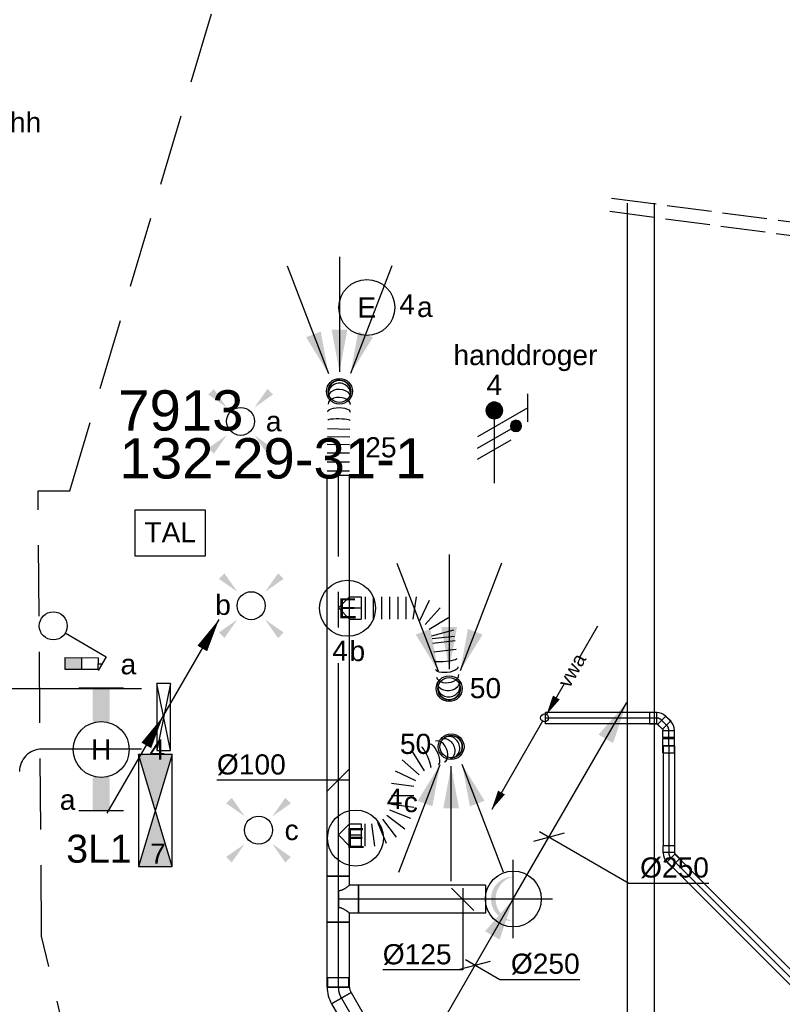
# Model space of a CAD drawing. Extents: x -329828 to 339781, y -55429 to 69176.
# Tile 102 of 140: x 11423 to 14830, y 21512 to 25910. Entities that reach past the tile are written whole.
import ezdxf
from ezdxf.enums import TextEntityAlignment as Align

# ---------------------------------------------------------------- set-up
doc = ezdxf.new("R2010")
doc.units = 0
doc.header["$LTSCALE"] = 50
for name, pattern in [('CENTER2', [28.575, 19.05, -3.175, 3.175, -3.175]), ('E_GOOT3', [5, 4, -1]), ('HIDDEN', [9.525, 6.35, -3.175])]:
    doc.linetypes.add(name, pattern=pattern)
doc.layers.get('0').update_dxf_attribs({"linetype": 'CONTINUOUS'})
for name, color, linetype in [('brandmeldserienummers', 1, 'CONTINUOUS'), ('EL6131--', 2, 'CONTINUOUS'), ('EL6131--_WG', 2, 'CONTINUOUS'), ('EL6212--', 3, 'CONTINUOUS'), ('EL6222--', 3, 'CONTINUOUS'), ('EL6311--', 3, 'CONTINUOUS'), ('EL6350--', 3, 'CONTINUOUS'), ('EL6511--', 3, 'CONTINUOUS'), ('EM6131--', 1, 'CONTINUOUS'), ('WL5232--', 4, 'CONTINUOUS'), ('WL524---_D', 153, 'CONTINUOUS'), ('WL524---_HARTLIJN', 8, 'CONTINUOUS'), ('WL570---_RETOUR', 112, 'CONTINUOUS'), ('WL570---_RETOUR_HL', 8, 'CONTINUOUS'), ('WL570---_RETOUR_RST', 2, 'CONTINUOUS'), ('WM570---_RETOUR', 1, 'CONTINUOUS'), ('WM570---_RETOUR_PR', 1, 'CONTINUOUS'), ('WM570---_RETOUR_RST_PR', 1, 'CONTINUOUS')]:
    doc.layers.add(name, color=color, linetype=linetype)
doc.styles.add('BURO-018', font='ARIAL.TTF', dxfattribs={"height": 90})
doc.styles.add('BURO-025', font='ARIAL.TTF', dxfattribs={"height": 125})

# ---------------------------------------------------------------- blocks, each defined once
blk = doc.blocks.new('E00411')
at = {"color": 0, "linetype": 'Continuous'}
blk.add_circle((0, 0), 1.25, dxfattribs=at)
for points in [[(-2.892, 2.396), (-2.396, 2.892), (-1.237, 1.237)], [(2.396, 2.892), (2.892, 2.396), (1.237, 1.237)], [(-2.396, -2.892), (-2.892, -2.396), (-1.237, -1.237)], [(2.892, -2.396), (2.396, -2.892), (1.237, -1.237)]]:
    blk.add_solid(points, dxfattribs=at)
at = {"color": 0, "linetype": 'Continuous', "style": 'BURO-018'}
for tag, p in [('E_SLET1', (0, 4.642)), ('E_GROEP', (0, 0)), ('E_GKAST', (0, 0))]:
    blk.add_attdef(tag, text='', height=1.8, dxfattribs=at).set_placement(p, align=Align.MIDDLE)
at = {"color": 0, "linetype": 'Continuous', "style": 'BURO-018', "flags": 1}
for tag in ['E_MATCODE', 'E_SGROEP']:
    blk.add_attdef(tag, text='', height=1.8, dxfattribs=at).set_placement((0, 0), align=Align.MIDDLE)
blk = doc.blocks.new('1115B3A')
at = {"color": 0, "linetype": 'Continuous'}
blk.add_circle((0, 0), 2.5, dxfattribs=at)
at = {"color": 0, "linetype": 'Continuous', "style": 'BURO-018'}
for tag, p in [('E_GKAST', (0, 8)), ('E_GROEP', (0, 5)), ('E_SGROEP', (4.5, 5)), ('E_ARMCODE', (0, 0)), ('E_SLET', (4.5, -1))]:
    blk.add_attdef(tag, text='', height=1.8, dxfattribs=at).set_placement(p, align=Align.MIDDLE)
blk = doc.blocks.new('1115B6549')
at = {"color": 0}
for p, q in [((-5.49, 2), (-5.49, -2)), ((5.49, 2), (5.49, -2))]:
    blk.add_line(p, q, dxfattribs=at)
at = {"color": 0, "linetype": 'Continuous'}
blk.add_circle((0, 0), 2.5, dxfattribs=at)
at = {"color": 0}
for points in [[(-2.5, 0.75), (-5.49, 0.75), (-2.5, -0.75), (-5.49, -0.75)], [(2.5, 0.75), (5.49, 0.75), (2.5, -0.75), (5.49, -0.75)]]:
    blk.add_solid(points, dxfattribs=at)
at = {"color": 0, "linetype": 'Continuous', "style": 'BURO-018'}
for tag, p in [('E_GKAST', (0, 8)), ('E_GROEP', (0, 5)), ('E_SGROEP', (4.5, 5)), ('E_ARMCODE', (0, 0)), ('E_SLET', (4.5, -3))]:
    blk.add_attdef(tag, text='', height=1.8, dxfattribs=at).set_placement(p, align=Align.MIDDLE)
blk = doc.blocks.new('*U21')
at = {"color": 0, "ltscale": 10}
for p, q in [((135, -135, -2730), (135, 235, -2730)), ((-235, -135, -2730), (135, -135, -2730))]:
    blk.add_line(p, q, dxfattribs=at)
blk.add_arc((-235, 235, -2730), 100, 270, 0, dxfattribs=at)
at = {"layer": 'EM6131--', "color": 1, "linetype": 'Continuous', "style": 'BURO-018'}
blk.add_attdef('POSNR', text='', height=90, dxfattribs=at).set_placement((0, 0), align=Align.MIDDLE)
blk = doc.blocks.new('*U22')
at = {"color": 0, "ltscale": 10}
for p, q in [((0, 135, -2730), (446, 135, -2730)), ((0, -135, -2730), (446, -135, -2730))]:
    blk.add_line(p, q, dxfattribs=at)
at = {"layer": 'EM6131--', "color": 1, "linetype": 'Continuous', "style": 'BURO-018'}
blk.add_attdef('POSNR', text='', height=90, dxfattribs=at).set_placement((0, 0), align=Align.MIDDLE)
blk = doc.blocks.new('1116A4B')
at = {"color": 0, "linetype": 'Continuous'}
for p, q in [((-5, 4), (-5, 1)), ((5, 4), (-5, 4)), ((-5, 4), (5, 1)), ((5, 4), (-5, 1)), ((5, 1), (5, 4)), ((-5, 1), (5, 1))]:
    blk.add_line(p, q, dxfattribs=at)
for points in [[(-5, 4), (0, 2.5), (-5, 1)], [(5, 4), (0, 2.5), (5, 1)]]:
    blk.add_solid(points, dxfattribs=at)
at = {"color": 0, "linetype": 'Continuous', "style": 'BURO-018'}
for tag, p in [('E_GKAST', (0, 15)), ('E_GROEP', (0, 9)), ('E_SGROEP', (4.5, 9)), ('E_KAST', (0, 6))]:
    blk.add_attdef(tag, text='', height=1.8, dxfattribs=at).set_placement(p, align=Align.MIDDLE)
at = {"color": 0, "linetype": 'Continuous', "style": 'BURO-018', "flags": 1}
blk.add_attdef('E_MATCODE', text='', height=1.8, dxfattribs=at).set_placement((0, 0), align=Align.MIDDLE)
blk = doc.blocks.new('E00112')
at = {"color": 0, "linetype": 'Continuous'}
for p, q in [((0, 1), (-1, 1)), ((-1, 1), (-1, 0)), ((-1, 0), (0, 1)), ((-1, 1), (0, 0)), ((0, 0), (0, 1)), ((-1, 0), (0, 0))]:
    blk.add_line(p, q, dxfattribs=at)
blk = doc.blocks.new('E00107')
at = {"color": 0, "linetype": 'Continuous'}
blk.add_line((-5, -8.66), (5, 8.66), dxfattribs=at)
for points in [[(5, 8.66, 0, 1, 0), (3.5, 6.062, 1, 1, 0)], [(0, 0, 0, 1, 0), (-1.5, -2.598, 1, 1, 0)]]:
    blk.add_lwpolyline(points, format="xyseb", dxfattribs=at)
blk = doc.blocks.new('LDV6')
at = {"color": 0, "linetype": 'Continuous'}
for p, q in [((6.75, 11.69), (4.5, 7.79)), ((2.5, 4.33), (0.25, 0.43)), ((-0.25, -0.43), (-6.75, -11.69))]:
    blk.add_line(p, q, dxfattribs=at)
for points in [[(0.25, 0.43, 0, 1, 0), (1.5, 2.6, 1, 1, 0)], [(-6.75, -11.69, 0, 1, 0), (-5.5, -9.53, 1, 1, 0)]]:
    blk.add_lwpolyline(points, format="xyseb", dxfattribs=at)
blk.add_circle((0, 0), 0.5, dxfattribs=at)
at = {"color": 0, "linetype": 'Continuous', "style": 'BURO-018'}
blk.add_attdef('LD_TEXT1', text='', height=1.8, rotation=60, dxfattribs=at).set_placement((3.5, 6.06), align=Align.MIDDLE)
blk = doc.blocks.new('*U578')
at = {"ltscale": 10}
for points in [[(507, 878.1), (445.6, 696.8), (380.7, 734.3)], [(0, 0), (-61.4, -181.3), (-126.3, -143.8)]]:
    blk.add_hatch(color=2, dxfattribs=at).paths.add_polyline_path(points)
h = blk.add_hatch(color=2, dxfattribs=at)
edge = h.paths.add_edge_path()
edge.add_ellipse((0, 0), major_axis=(0, -100), ratio=1, start_angle=180, end_angle=360, ccw=False)
edge.add_line((0, 100), (-0.4, 99.9))
edge.add_ellipse((23.7, 0), major_axis=(-23.7, 100), ratio=1, start_angle=0.2292, end_angle=153.0685)
edge.add_line((-0.4, -99.9), (0, -100))
at = {"color": 2, "ltscale": 10}
for q in [(507, 878.1), (-507, -878.1)]:
    blk.add_line((0, 0), q, dxfattribs=at)
at = {"color": 0, "ltscale": 10}
blk.add_circle((0, 0), 125, dxfattribs=at)
at = {"layer": 'WL570---_RETOUR_HL', "linetype": 'CENTER2'}
for p, q in [((0, -175), (0, 175)), ((-175, 0), (175, 0))]:
    blk.add_line(p, q, dxfattribs=at)
blk.add_circle((0, 0), 0.075, dxfattribs=at)
at = {"layer": 'WM570---_RETOUR_PR', "color": 1, "style": 'BURO-018'}
blk.add_attdef('POSNR', text='', height=90, dxfattribs=at).set_placement((0, 0), align=Align.MIDDLE)
blk = doc.blocks.new('*U579')
at = {"ltscale": 10}
for points in [[(-49.2, 79.1), (-149.3, 241.6), (-83.8, 266.8)], [(0, 87.5), (-35.1, 275.1), (35.1, 275.1)], [(49.2, 79.1), (83.8, 266.8), (149.3, 241.6)]]:
    blk.add_hatch(color=0, dxfattribs=at).paths.add_polyline_path(points)
at = {"color": 0, "ltscale": 10}
for p, q in [((0, 600, -2400), (0, 87.5, -2400)), ((-234.2, 560.2, -2400), (-49.2, 79.1, -2400)), ((234.2, 560.2, -2400), (49.2, 79.1, -2400))]:
    blk.add_line(p, q, dxfattribs=at)
for radius in [57.5, 50]:
    blk.add_circle((0, 0, -2400), radius, dxfattribs=at)
at = {"layer": 'WL570---_RETOUR_RST', "color": 1, "style": 'BURO-018'}
for tag in ['MC', 'Q']:
    blk.add_attdef(tag, text='', height=90, dxfattribs=at).set_placement((0, 0), align=Align.MIDDLE)
at = {"layer": 'WM570---_RETOUR_RST_PR', "color": 1, "style": 'BURO-018'}
blk.add_attdef('POSNR', text='', height=90, dxfattribs=at).set_placement((0, 0), align=Align.MIDDLE)
blk = doc.blocks.new('*U580')
at = {"color": 0, "ltscale": 10}
for p, q in [((0, 50, -2700), (0, -50, -2700)), ((20, 50, -2700), (20, -50, -2700)), ((60, 50, -2700), (60, -50, -2700)), ((100, 50, -2700), (100, -50, -2700)), ((138.4, 49.6, -2700), (136.4, -50.3, -2700)), ((173.3, 48.9, -2700), (171.3, -51, -2700)), ((208.1, 48.2, -2700), (206.1, -51.7, -2700))]:
    blk.add_line(p, q, dxfattribs=at)
blk.add_arc((374.5, -5.1, -2700), 50, 268.8523, 88.8523, dxfattribs=at)
for centre, ratio in [((244.3, -2.5, -2700), 0.131652), ((316.6, -3.9, -2700), 0.614014), ((364.3, -4.9, -2700), 0.931852)]:
    blk.add_ellipse(centre, major_axis=(-1, -50), ratio=ratio, start_param=0, end_param=3.141593, dxfattribs=at)
at = {"color": 0, "ltscale": 10, "extrusion": (0, 0, -1)}
for centre, ratio in [((282.4, -3.3, -2700), 0.385986), ((344.6, -4.5, -2700), 0.800199)]:
    blk.add_ellipse(centre, major_axis=(1, 50), ratio=ratio, start_param=0, end_param=3.141593, dxfattribs=at)
at = {"layer": 'WM570---_RETOUR_PR', "color": 1, "style": 'BURO-018'}
blk.add_attdef('POSNR', text='', height=90, dxfattribs=at).set_placement((0, 0), align=Align.MIDDLE)
blk = doc.blocks.new('*U581')
at = {"color": 0, "ltscale": 10}
for p, q in [((-50, 0, -2700), (0, 50, -2700)), ((0, 50, -2700), (51.3, 50, -2700)), ((51.3, 50, -2700), (51.3, -50, -2700)), ((-50, 0, -2700), (0, -50, -2700)), ((0, -50, -2700), (51.3, -50, -2700))]:
    blk.add_line(p, q, dxfattribs=at)
at = {"layer": 'WL570---_RETOUR_HL', "linetype": 'CENTER2'}
blk.add_line((0, 0, -2700), (51.3, 0, -2700), dxfattribs=at)
at = {"layer": 'WM570---_RETOUR_PR', "color": 1, "style": 'BURO-018'}
blk.add_attdef('POSNR', text='', height=90, dxfattribs=at).set_placement((0, 0), align=Align.MIDDLE)
blk = doc.blocks.new('*U582')
at = {"color": 0, "ltscale": 10}
for p, q in [((228.5, 372.6, -2700), (282, 286.8, -2700)), ((259.7, 268, -2700), (184, 334.9, -2700)), ((152.1, 286.1, -2700), (243.8, 243.6, -2700)), ((235.4, 215.7, -2700), (135.4, 230.2, -2700)), ((135.4, 175.5, -2700), (235.4, 175.5, -2700)), ((135.4, 136.8, -2700), (235.4, 123.7, -2700)), ((115.4, 88.6, -2700), (195.5, 27.2, -2700)), ((221.8, 72.8, -2700), (128.6, 111.4, -2700)), ((0, 50, -2700), (0, -50, -2700)), ((17.7, 50, -2700), (17.7, -50, -2700)), ((61.8, -50, -2700), (48.6, 50, -2700)), ((74, 56.8, -2700), (112.6, -36.4, -2700)), ((158.2, -10, -2700), (96.8, 70, -2700))]:
    blk.add_line(p, q, dxfattribs=at)
blk.add_arc((402.5, 394.2, -2700), 50, 293.6518, 113.6518, dxfattribs=at)
for centre, ratio in [((393.8, 390.4, -2700), 0.931852), ((353.4, 372.7, -2700), 0.614014), ((292, 345.8, -2700), 0.131652)]:
    blk.add_ellipse(centre, major_axis=(20.1, -45.8), ratio=ratio, start_param=0, end_param=3.141593, dxfattribs=at)
at = {"color": 0, "ltscale": 10, "extrusion": (0, 0, -1)}
for centre, ratio in [((324.4, 360, -2700), 0.385986), ((377.1, 383.1, -2700), 0.800199)]:
    blk.add_ellipse(centre, major_axis=(-20.1, 45.8), ratio=ratio, start_param=0, end_param=3.141593, dxfattribs=at)
at = {"layer": 'WM570---_RETOUR_PR', "color": 1, "style": 'BURO-018'}
blk.add_attdef('POSNR', text='', height=90, dxfattribs=at).set_placement((0, 0), align=Align.MIDDLE)
blk = doc.blocks.new('*U583')
at = {"color": 0, "ltscale": 10}
for p, q in [((-50, 0, -2700), (0, 50, -2700)), ((0, 50, -2700), (51.3, 50, -2700)), ((51.3, 50, -2700), (51.3, -50, -2700)), ((-50, 0, -2700), (0, -50, -2700)), ((0, -50, -2700), (51.3, -50, -2700))]:
    blk.add_line(p, q, dxfattribs=at)
at = {"layer": 'WL570---_RETOUR_HL', "linetype": 'CENTER2'}
blk.add_line((0, 0, -2700), (51.3, 0, -2700), dxfattribs=at)
at = {"layer": 'WM570---_RETOUR_PR', "color": 1, "style": 'BURO-018'}
blk.add_attdef('POSNR', text='', height=90, dxfattribs=at).set_placement((0, 0), align=Align.MIDDLE)
blk = doc.blocks.new('*U584')
at = {"color": 0, "ltscale": 10}
for p, q in [((0, 50, -2700), (0, -50, -2700)), ((18.2, 50, -2700), (18.2, -50, -2700)), ((54.7, 50, -2700), (54.7, -50, -2700)), ((91.2, 50, -2700), (91.2, -50, -2700)), ((127.7, 50, -2700), (127.7, -50, -2700)), ((164.2, 50, -2700), (164.2, -50, -2700)), ((200.6, 50, -2700), (200.6, -50, -2700)), ((233.6, -50, -2700), (248.3, 50, -2700)), ((304.5, 33.1, -2700), (261.7, -58.4, -2700)), ((286.2, -74.6, -2700), (353.6, 0.7, -2700)), ((391.2, -44.3, -2700), (305, -97.2, -2700)), ((316.6, -124.2, -2700), (414.3, -98.4, -2700)), ((417.6, -127.6, -2700), (318.2, -138.8, -2700)), ((419.8, -147.2, -2700), (320.5, -158.5, -2700)), ((424.3, -186.6, -2700), (324.9, -197.8, -2700))]:
    blk.add_line(p, q, dxfattribs=at)
blk.add_arc((393.7, -360.9, -2700), 50, 186.4436, 6.4436, dxfattribs=at)
for centre, ratio in [((379, -231.5, -2700), 0.131652), ((387.2, -303.4, -2700), 0.614014), ((392.5, -350.8, -2700), 0.931852)]:
    blk.add_ellipse(centre, major_axis=(-49.7, -5.6), ratio=ratio, start_param=0, end_param=3.141593, dxfattribs=at)
at = {"color": 0, "ltscale": 10, "extrusion": (0, 0, -1)}
for centre, ratio in [((383.3, -269.4, -2700), 0.385986), ((390.3, -331.1, -2700), 0.800199)]:
    blk.add_ellipse(centre, major_axis=(49.7, 5.6), ratio=ratio, start_param=0, end_param=3.141593, dxfattribs=at)
at = {"layer": 'WM570---_RETOUR_PR', "color": 1, "style": 'BURO-018'}
blk.add_attdef('POSNR', text='', height=90, dxfattribs=at).set_placement((0, 0), align=Align.MIDDLE)
blk = doc.blocks.new('*U585')
at = {"color": 0, "ltscale": 10}
for p, q in [((0, 62.5, -2700), (566.7, 62.5, -2700)), ((0, -62.5, -2700), (0, 62.5, -2700)), ((566.7, 62.5, -2700), (566.7, -62.5, -2700)), ((0, -62.5, -2700), (566.7, -62.5, -2700))]:
    blk.add_line(p, q, dxfattribs=at)
at = {"layer": 'WL570---_RETOUR_HL', "linetype": 'CENTER2'}
blk.add_line((0, 0, -2700), (566.7, 0, -2700), dxfattribs=at)
at = {"layer": 'WM570---_RETOUR_PR', "color": 1, "style": 'BURO-018'}
blk.add_attdef('POSNR', text='', height=90, dxfattribs=at).set_placement((0, 0), align=Align.MIDDLE)
blk = doc.blocks.new('*U586')
at = {"color": 0, "ltscale": 10}
for p, q in [((-50, 102.5, -2700), (-50, 62.5, -2700)), ((-50, 102.5, -2700), (50, 102.5, -2700)), ((50, 102.5, -2700), (50, -102.5, -2700)), ((-90, -62.5, -2700), (-90, 62.5, -2700)), ((-90, 62.5, -2700), (-50, 62.5, -2700)), ((0, -37.5, -2700), (0, 37.5, -2700)), ((-90, -62.5, -2700), (-50, -62.5, -2700)), ((-50, -62.5, -2700), (-50, -102.5, -2700)), ((50, -102.5, -2700), (-50, -102.5, -2700))]:
    blk.add_line(p, q, dxfattribs=at)
for points in [[(-49.7, 62.3, -2700), (-49, 61.7, -2700), (-47.7, 60.7, -2700), (-45.9, 59.3, -2700), (-43.7, 57.6, -2700), (-41, 55.6, -2700), (-37.9, 53.3, -2700), (-34.4, 50.9, -2700), (-30.6, 48.4, -2700), (-26.4, 45.9, -2700), (-22, 43.5, -2700), (-17.4, 41.3, -2700), (-12.5, 39.5, -2700), (-7.6, 38.3, -2700), (-2.5, 37.6, -2700)], [(-49.7, -62.3, -2700), (-49, -61.7, -2700), (-47.7, -60.7, -2700), (-45.9, -59.3, -2700), (-43.7, -57.6, -2700), (-41, -55.6, -2700), (-37.9, -53.3, -2700), (-34.4, -50.9, -2700), (-30.6, -48.4, -2700), (-26.4, -45.9, -2700), (-22, -43.5, -2700), (-17.4, -41.3, -2700), (-12.5, -39.5, -2700), (-7.6, -38.3, -2700), (-2.5, -37.6, -2700)]]:
    blk.add_spline(points, degree=3, dxfattribs=at)
at = {"layer": 'WL570---_RETOUR_HL', "linetype": 'CENTER2'}
for p, q in [((0, 102.5, -2700), (0, -102.5, -2700)), ((-90, 0, -2700), (0, 0, -2700))]:
    blk.add_line(p, q, dxfattribs=at)
at = {"layer": 'WM570---_RETOUR_PR', "color": 1, "style": 'BURO-018'}
blk.add_attdef('POSNR', text='', height=90, dxfattribs=at).set_placement((0, 0), align=Align.MIDDLE)
blk = doc.blocks.new('*U587')
at = {"color": 0, "ltscale": 10}
for p, q in [((0, 50, -2700), (1791.7, 50, -2700)), ((0, -50, -2700), (0, 50, -2700)), ((1791.7, 50, -2700), (1791.7, -50, -2700)), ((0, -50, -2700), (1791.7, -50, -2700))]:
    blk.add_line(p, q, dxfattribs=at)
at = {"layer": 'WL570---_RETOUR_HL', "linetype": 'CENTER2'}
blk.add_line((0, 0, -2700), (1791.7, 0, -2700), dxfattribs=at)
at = {"layer": 'WM570---_RETOUR_PR', "color": 1, "style": 'BURO-018'}
blk.add_attdef('POSNR', text='', height=90, dxfattribs=at).set_placement((0, 0), align=Align.MIDDLE)
blk = doc.blocks.new('*U588')
at = {"color": 0, "ltscale": 10}
for p, q in [((0, 50, -2700), (289.7, 50, -2700)), ((0, -50, -2700), (0, 50, -2700)), ((289.7, 50, -2700), (289.7, -50, -2700)), ((0, -50, -2700), (289.7, -50, -2700))]:
    blk.add_line(p, q, dxfattribs=at)
at = {"layer": 'WL570---_RETOUR_HL', "linetype": 'CENTER2'}
blk.add_line((0, 0, -2700), (289.7, 0, -2700), dxfattribs=at)
at = {"layer": 'WM570---_RETOUR_PR', "color": 1, "style": 'BURO-018'}
blk.add_attdef('POSNR', text='', height=90, dxfattribs=at).set_placement((0, 0), align=Align.MIDDLE)
blk = doc.blocks.new('*U589')
at = {"color": 0, "ltscale": 10}
for p, q in [((-26.8, 47.5, -2700), (-69.4, 47.5, -2700)), ((-69.4, -47.5, -2700), (-69.4, 47.5, -2700)), ((-26.8, -50, -2700), (-26.8, 50, -2700)), ((-26.8, -47.5, -2700), (-26.8, 47.5, -2700)), ((-1.8, 56.7, -2700), (48.2, -29.9, -2700)), ((-26.8, -47.5, -2700), (-69.4, -47.5, -2700))]:
    blk.add_line(p, q, dxfattribs=at)
for radius in [50, 150]:
    blk.add_arc((-26.8, 100, -2700), radius, 270, 300, dxfattribs=at)
at = {"layer": 'WL570---_RETOUR_HL', "linetype": 'CENTER2'}
blk.add_arc((-26.8, 100, -2700), 100, 270, 300, dxfattribs=at)
at = {"layer": 'WM570---_RETOUR_PR', "color": 1, "style": 'BURO-018'}
blk.add_attdef('POSNR', text='', height=90, dxfattribs=at).set_placement((0, 0), align=Align.MIDDLE)
blk = doc.blocks.new('*U590')
at = {"color": 0, "ltscale": 10}
for p, q in [((0, 50, -2700), (452.7, 50, -2700)), ((0, -50, -2700), (0, 50, -2700)), ((452.7, 50, -2700), (452.7, -50, -2700)), ((0, -50, -2700), (452.7, -50, -2700))]:
    blk.add_line(p, q, dxfattribs=at)
at = {"layer": 'WL570---_RETOUR_HL', "linetype": 'CENTER2'}
blk.add_line((0, 0, -2700), (452.7, 0, -2700), dxfattribs=at)
at = {"layer": 'WM570---_RETOUR_PR', "color": 1, "style": 'BURO-018'}
blk.add_attdef('POSNR', text='', height=90, dxfattribs=at).set_placement((0, 0), align=Align.MIDDLE)
blk = doc.blocks.new('*U592')
at = {"layer": 'WM570---_RETOUR', "color": 0, "ltscale": 10}
for p, q in [((-50, -50), (50, 50)), ((50, 0), (-542.5, 0))]:
    blk.add_line(p, q, dxfattribs=at)
at = {"layer": 'WM570---_RETOUR', "color": 0, "style": 'BURO-018'}
blk.add_text('%%c100', height=90, dxfattribs=at).set_placement((-542.5, 25))
blk = doc.blocks.new('*U594')
at = {"layer": 'WM570---_RETOUR', "color": 0, "ltscale": 10}
for p, q in [((-68.3, -18.3), (68.3, 18.3)), ((-43.3, 25), (356.5, -205.8)), ((356.5, -205.8), (714.1, -205.8))]:
    blk.add_line(p, q, dxfattribs=at)
at = {"layer": 'WM570---_RETOUR', "color": 0, "style": 'BURO-018'}
blk.add_text('%%c250', height=90, dxfattribs=at).set_placement((406.5, -180.8))
blk = doc.blocks.new('*U595')
at = {"layer": 'WM570---_RETOUR', "color": 0, "ltscale": 10}
for p, q in [((-68.3, -18.3), (68.3, 18.3)), ((-43.3, 25), (109.6, -63.3)), ((109.6, -63.3), (467.2, -63.3))]:
    blk.add_line(p, q, dxfattribs=at)
at = {"layer": 'WM570---_RETOUR', "color": 0, "style": 'BURO-018'}
blk.add_text('%%c250', height=90, dxfattribs=at).set_placement((159.6, -38.3))
blk = doc.blocks.new('*U596')
at = {"layer": 'WM570---_RETOUR', "color": 0, "ltscale": 10}
for p, q in [((50, -50), (-50, 50)), ((0, 50), (0, -315.8)), ((0, -315.8), (-357.6, -315.8))]:
    blk.add_line(p, q, dxfattribs=at)
at = {"layer": 'WM570---_RETOUR', "color": 0, "style": 'BURO-018'}
blk.add_text('%%c125', height=90, dxfattribs=at).set_placement((-357.6, -290.8))
blk = doc.blocks.new('*U630')
at = {"color": 0, "ltscale": 10}
for p, q in [((0, 60, -2730), (5897, 60, -2730)), ((0, -60, -2730), (5897, -60, -2730))]:
    blk.add_line(p, q, dxfattribs=at)
at = {"layer": 'EM6131--', "color": 1, "style": 'BURO-018'}
blk.add_attdef('POSNR', text='', height=90, dxfattribs=at).set_placement((0, 0), align=Align.MIDDLE)
blk = doc.blocks.new('*U1195')
at = {"color": 0, "ltscale": 10}
for p, q in [((-31, 26.25, -2750), (33, 26.25, -2750)), ((-31, 26.25, -2750), (-31, -26.25, -2750)), ((0, 26.25, -2750), (0, -26.25, -2750)), ((2, 26.25, -2750), (2, -26.25, -2750)), ((33, 26.25, -2750), (33, -26.25, -2750)), ((-31, -26.25, -2750), (33, -26.25, -2750))]:
    blk.add_line(p, q, dxfattribs=at)
at = {"layer": 'WL524---_HARTLIJN', "linetype": 'CENTER2'}
blk.add_line((0, 0, -2750), (2, 0, -2750), dxfattribs=at)
at = {"layer": 'WL524---_D', "color": 1, "style": 'BURO-018'}
blk.add_attdef('POSNR', text='', height=90, dxfattribs=at).set_placement((0, 0), align=Align.MIDDLE)
blk = doc.blocks.new('*U1196')
at = {"color": 0, "ltscale": 10}
for p, q in [((13.3, 50.4, -2750), (-8.7, 28.5, -2750)), ((50.4, 13.3, -2750), (13.3, 50.4, -2750)), ((-12.7, 25, -2750), (-44, 25, -2750)), ((-12.7, 25, -2750), (-8.7, 26.7, -2750)), ((-8.7, 28.5, -2750), (-8.7, 26.7, -2750)), ((28.5, -8.7, -2750), (-8.7, 28.5, -2750)), ((50.4, 13.3, -2750), (28.5, -8.7, -2750)), ((-12.7, -25, -2750), (-44, -25, -2750)), ((28.5, -8.7, -2750), (26.7, -8.7, -2750))]:
    blk.add_line(p, q, dxfattribs=at)
blk.add_arc((-12.7, 30.8, -2750), 55.8, 270, 315, dxfattribs=at)
at = {"layer": 'WL524---_HARTLIJN', "linetype": 'CENTER2'}
for p, q in [((-44, 0, -2750), (-12.7, 0, -2750)), ((9.9, 9.9, -2750), (9, 9, -2750))]:
    blk.add_line(p, q, dxfattribs=at)
blk.add_arc((-12.7, 30.8, -2750), 30.8, 270, 315, dxfattribs=at)
at = {"layer": 'WL524---_D', "color": 1, "style": 'BURO-018'}
blk.add_attdef('POSNR', text='', height=90, dxfattribs=at).set_placement((0, 0), align=Align.MIDDLE)
blk = doc.blocks.new('*U1197')
at = {"color": 0, "ltscale": 10}
for p, q in [((12.6, 49.7, -2750), (-8.7, 28.5, -2750)), ((49.7, 12.6, -2750), (12.6, 49.7, -2750)), ((-44, 26.2, -2750), (-14, 26.2, -2750)), ((-44, 26.2, -2750), (-44, -26.3, -2750)), ((-14, 26.2, -2750), (-12.8, 25, -2750)), ((-14, 26.2, -2750), (-14, -26.3, -2750)), ((-12.8, 25, -2750), (-8.7, 26.7, -2750)), ((-8.7, 28.5, -2750), (-8.7, 26.7, -2750)), ((28.5, -8.7, -2750), (-8.7, 28.5, -2750)), ((49.7, 12.6, -2750), (28.5, -8.7, -2750)), ((-44, -26.3, -2750), (-14, -26.3, -2750)), ((-14, -26.3, -2750), (-12.8, -25, -2750)), ((28.5, -8.7, -2750), (26.7, -8.7, -2750))]:
    blk.add_line(p, q, dxfattribs=at)
blk.add_arc((-12.8, 30.8, -2750), 55.8, 270, 315, dxfattribs=at)
at = {"layer": 'WL524---_HARTLIJN', "linetype": 'CENTER2'}
for p, q in [((-14, 0, -2750), (-12.8, 0, -2750)), ((9.9, 9.9, -2750), (9, 9, -2750))]:
    blk.add_line(p, q, dxfattribs=at)
blk.add_arc((-12.8, 30.8, -2750), 30.8, 270, 315, dxfattribs=at)
at = {"layer": 'WL524---_D', "color": 1, "style": 'BURO-018'}
blk.add_attdef('POSNR', text='', height=90, dxfattribs=at).set_placement((0, 0), align=Align.MIDDLE)
blk = doc.blocks.new('*U1198')
at = {"color": 0, "ltscale": 10}
for p, q in [((31, 25, -2750), (37.6, 25, -2750)), ((31, -25, -2750), (37.6, -25, -2750))]:
    blk.add_line(p, q, dxfattribs=at)
at = {"layer": 'WL524---_HARTLIJN', "linetype": 'CENTER2'}
blk.add_line((0, 0, -2750), (67.6, 0, -2750), dxfattribs=at)
at = {"layer": 'WL524---_D', "color": 1, "style": 'BURO-018'}
blk.add_attdef('POSNR', text='', height=90, dxfattribs=at).set_placement((0, 0), align=Align.MIDDLE)
blk = doc.blocks.new('*U1199')
at = {"color": 0, "ltscale": 10}
for p, q in [((0, 25, -2750), (495.1, 25, -2750)), ((495.1, 25, -2750), (495.1, -25, -2750)), ((0, -25, -2750), (495.1, -25, -2750))]:
    blk.add_line(p, q, dxfattribs=at)
at = {"layer": 'WL524---_HARTLIJN', "linetype": 'CENTER2'}
blk.add_line((0, 0, -2750), (495.1, 0, -2750), dxfattribs=at)
at = {"layer": 'WL524---_D', "color": 1, "style": 'BURO-018'}
blk.add_attdef('POSNR', text='', height=90, dxfattribs=at).set_placement((0, 0), align=Align.MIDDLE)
blk = doc.blocks.new('*U1211')
at = {"color": 0, "ltscale": 10}
for p, q in [((0, 25, -2750), (446.4, 25, -2750)), ((0, -25, -2750), (0, 25, -2750)), ((0, -25, -2750), (446.4, -25, -2750))]:
    blk.add_line(p, q, dxfattribs=at)
at = {"layer": 'WL524---_HARTLIJN', "linetype": 'CENTER2'}
blk.add_line((0, 0, -2750), (476.4, 0, -2750), dxfattribs=at)
at = {"layer": 'WL524---_D', "color": 1, "style": 'BURO-018'}
blk.add_attdef('POSNR', text='', height=90, dxfattribs=at).set_placement((0, 0), align=Align.MIDDLE)
blk = doc.blocks.new('*U1212')
at = {"color": 0, "ltscale": 10}
for p, q in [((12.6, 49.7, -2750), (-8.7, 28.5, -2750)), ((49.7, 12.6, -2750), (12.6, 49.7, -2750)), ((-44, 26.2, -2750), (-14, 26.2, -2750)), ((-44, 26.2, -2750), (-44, -26.2, -2750)), ((-14, 26.2, -2750), (-12.8, 25, -2750)), ((-14, 26.2, -2750), (-14, -26.2, -2750)), ((-12.8, 25, -2750), (-8.7, 26.7, -2750)), ((-8.7, 28.5, -2750), (-8.7, 26.7, -2750)), ((28.5, -8.7, -2750), (-8.7, 28.5, -2750)), ((49.7, 12.6, -2750), (28.5, -8.7, -2750)), ((-44, -26.2, -2750), (-14, -26.2, -2750)), ((-14, -26.2, -2750), (-12.8, -25, -2750)), ((28.5, -8.7, -2750), (26.7, -8.7, -2750))]:
    blk.add_line(p, q, dxfattribs=at)
blk.add_arc((-12.8, 30.8, -2750), 55.8, 270, 315, dxfattribs=at)
at = {"layer": 'WL524---_HARTLIJN', "linetype": 'CENTER2'}
for p, q in [((-14, 0, -2750), (-12.8, 0, -2750)), ((9.9, 9.9, -2750), (9, 9, -2750))]:
    blk.add_line(p, q, dxfattribs=at)
blk.add_arc((-12.8, 30.8, -2750), 30.8, 270, 315, dxfattribs=at)
at = {"layer": 'WL524---_D', "color": 1, "style": 'BURO-018'}
blk.add_attdef('POSNR', text='', height=90, dxfattribs=at).set_placement((0, 0), align=Align.MIDDLE)
blk = doc.blocks.new('*U1213')
at = {"color": 0, "ltscale": 10}
for p, q in [((0, 25, -2750), (1397.3, 25, -2750)), ((0, -25, -2750), (0, 25, -2750)), ((0, -25, -2750), (1397.3, -25, -2750))]:
    blk.add_line(p, q, dxfattribs=at)
at = {"layer": 'WL524---_HARTLIJN', "linetype": 'CENTER2'}
blk.add_line((0, 0, -2750), (1427.3, 0, -2750), dxfattribs=at)
at = {"layer": 'WL524---_D', "color": 1, "style": 'BURO-018'}
blk.add_attdef('POSNR', text='', height=90, dxfattribs=at).set_placement((0, 0), align=Align.MIDDLE)
blk = doc.blocks.new('E00115')
at = {"color": 0, "linetype": 'Continuous'}
for p, q in [((2.849, 6.3), (2.849, 3.3)), ((3.849, 6.3), (2.849, 6.3)), ((3.349, 6.3), (3.349, 6.65)), ((3.849, 3.3), (3.849, 6.3)), ((2.849, 4.8), (3.849, 4.8)), ((2.849, 3.3), (3.849, 3.3))]:
    blk.add_line(p, q, dxfattribs=at)
blk.add_solid([(2.849, 4.8), (3.849, 4.8), (2.849, 3.3), (3.849, 3.3)], dxfattribs=at)
blk = doc.blocks.new('1114A1-DB1')
at = {"color": 0, "linetype": 'Continuous'}
for p, q in [((0.625, 3.333), (2.742, 7)), ((2.742, 7), (3.955, 6.3))]:
    blk.add_line(p, q, dxfattribs=at)
blk.add_circle((0, 2.25), 1.25, dxfattribs=at)
at = {"color": 0, "zscale": 50}
blk.add_blockref('E00115', (0, 0), dxfattribs=at)
at = {"color": 0, "linetype": 'Continuous', "style": 'BURO-018'}
for tag, p in [('E_SLET1', (3.356, 9)), ('E_GROEP', (0, 0)), ('E_GKAST', (0, 0))]:
    blk.add_attdef(tag, text='', height=1.8, dxfattribs=at).set_placement(p, align=Align.MIDDLE)
at = {"color": 0, "linetype": 'Continuous', "style": 'BURO-018', "flags": 1}
for tag in ['E_MATCODE', 'E_SGROEP']:
    blk.add_attdef(tag, text='', height=1.8, dxfattribs=at).set_placement((0, 0), align=Align.MIDDLE)
blk = doc.blocks.new('E00078')
at = {"color": 0, "linetype": 'Continuous'}
for p, q in [((-3, 6.482), (-3, 8.982)), ((-3, 7.732), (1.5, 5.134)), ((0, 7.5), (0, 1)), ((1.5, 4.134), (-1.5, 5.866)), ((1.5, 3.134), (-1.5, 4.866))]:
    blk.add_line(p, q, dxfattribs=at)
at = {"color": 0, "const_width": 0.75}
blk.add_lwpolyline([(-0.375, 7.5, 1), (0.375, 7.5, 1)], format="xyb", close=True, dxfattribs=at)
at = {"color": 0, "linetype": 'Continuous', "const_width": 0.5}
blk.add_lwpolyline([(-2.183, 6.116, 1), (-1.683, 6.116, 1)], format="xyb", close=True, dxfattribs=at)
at = {"color": 0, "linetype": 'Continuous'}
for centre, radius in [((0, 7.5), 0.75), ((-1.933, 6.116), 0.5)]:
    blk.add_circle(centre, radius, dxfattribs=at)
at = {"color": 0, "linetype": 'Continuous', "style": 'BURO-018'}
for tag, p in [('E_GKAST', (0, 14)), ('E_GROEP', (0, 11)), ('E_SGROEP', (4.5, 11))]:
    blk.add_attdef(tag, text='', height=1.8, dxfattribs=at).set_placement(p, align=Align.MIDDLE)
at = {"color": 0, "linetype": 'Continuous', "style": 'BURO-018', "flags": 1}
for tag, p in [('E_VERMCODE', (13, 11)), ('E_MATCODE', (0, 0))]:
    blk.add_attdef(tag, text='', height=1.8, dxfattribs=at).set_placement(p, align=Align.MIDDLE)

msp = doc.modelspace()

# ---------------------------------------------------------------- linework, layer by layer
at = {"layer": 'EL6131--_WG', "linetype": 'E_GOOT3'}
for p, q in [((14067.6, 25113.5, 3000), (15472.1, 24927.2, 3000)), ((14059.7, 25054.1, 3000), (15464.8, 24867.6, 3000))]:
    msp.add_line(p, q, dxfattribs=at)
at = {"layer": 'EL6311--', "color": 4, "linetype": 'HIDDEN'}
for p, q in [((11648, 23806), (12405.4, 26360.5)), ((11521.6, 21816.5), (11506, 23806)), ((11773.1, 20753.2), (11521.6, 21816.5))]:
    msp.add_line(p, q, dxfattribs=at)
at = {"layer": 'EL6311--', "color": 4, "linetype": 'Continuous'}
msp.add_line((11506, 23806), (11648, 23806), dxfattribs=at)
at = {"layer": 'EL6511--'}
msp.add_lwpolyline([(11939.5, 23720.5), (12251.9, 23720.5), (12251.9, 23513.6), (11939.5, 23513.6)], close=True, dxfattribs=at)

# ---------------------------------------------------------------- block references
at = {"layer": 'EL6131--', "rotation": 90}
msp.add_blockref('*U630', (14199.1, 19194, 2730), dxfattribs=at)
at = {"layer": 'EL6131--', "linetype": 'Continuous', "rotation": 180}
for name, p in [('*U21', (11287.2, 22786.7, 2730)), ('*U22', (11968.2, 22786.7, 2730))]:
    msp.add_blockref(name, p, dxfattribs=at)
at = {"layer": 'EL6212--'}
ref = msp.add_blockref('1116A4B', (11904.4, 22377.3), dxfattribs=dict(at, xscale=50, yscale=50, zscale=50, rotation=270))
ref.add_attrib('E_KAST', '3L1', dxfattribs={"layer": '0', "color": 2, "linetype": 'Continuous', "height": 125, "style": 'BURO-025'}).set_placement((11777.5, 22207.2), align=Align.MIDDLE)
ref.add_attrib('E_GROEP', '7', dxfattribs={"layer": '0', "color": 1, "linetype": 'Continuous', "height": 90, "style": 'BURO-018'}).set_placement((12041.1, 22184.8), align=Align.MIDDLE)
at = {"layer": 'EL6222--'}
ref = msp.add_blockref('E00078', (13543.5, 23789.8), dxfattribs=dict(at, xscale=-50, yscale=50, zscale=50))
ref.add_attrib('E_GROEP', '4', dxfattribs={"layer": '0', "color": 1, "linetype": 'Continuous', "height": 90, "style": 'BURO-018'}).set_placement((13543.5, 24278.8), align=Align.MIDDLE)
at = {"layer": 'EL6311--'}
ref = msp.add_blockref('1115B3A', (12974.2, 24624.4), dxfattribs=dict(at, xscale=50, yscale=50, zscale=50))
ref.add_attrib('E_ARMCODE', 'E', dxfattribs={"layer": '0', "color": 1, "linetype": 'Continuous', "height": 90, "style": 'BURO-018'}).set_placement((12974.2, 24624.4), align=Align.MIDDLE)
ref.add_attrib('E_SLET', 'a', dxfattribs={"layer": '0', "color": 1, "linetype": 'Continuous', "height": 90, "style": 'BURO-018'}).set_placement((13233.3, 24626.4), align=Align.MIDDLE)
ref.add_attrib('E_GROEP', '4', dxfattribs={"layer": '0', "color": 1, "linetype": 'Continuous', "height": 90, "style": 'BURO-018'}).set_placement((13153.9, 24638.8), align=Align.MIDDLE)
ref = msp.add_blockref('E00411', (12410.2, 24115.8), dxfattribs=dict(at, xscale=50, yscale=50, zscale=50))
ref.add_attrib('E_SLET1', 'a', dxfattribs={"layer": '0', "color": 1, "linetype": 'Continuous', "height": 90, "style": 'BURO-018'}).set_placement((12558.1, 24115.8), align=Align.MIDDLE)
ref = msp.add_blockref('E00411', (12457.7, 23292.6), dxfattribs=dict(at, xscale=50, yscale=50, zscale=50))
ref.add_attrib('E_SLET1', 'b', dxfattribs={"layer": '0', "color": 1, "linetype": 'Continuous', "height": 90, "style": 'BURO-018'}).set_placement((12332, 23298.1), align=Align.MIDDLE)
ref = msp.add_blockref('1115B3A', (12888, 23281), dxfattribs=dict(at, xscale=50, yscale=50, zscale=50))
ref.add_attrib('E_ARMCODE', 'E', dxfattribs={"layer": '0', "color": 1, "linetype": 'Continuous', "height": 90, "style": 'BURO-018'}).set_placement((12888, 23281), align=Align.MIDDLE)
ref.add_attrib('E_SLET', 'b', dxfattribs={"layer": '0', "color": 1, "linetype": 'Continuous', "height": 90, "style": 'BURO-018'}).set_placement((12931.8, 23091.7), align=Align.MIDDLE)
ref.add_attrib('E_GROEP', '4', dxfattribs={"layer": '0', "color": 1, "linetype": 'Continuous', "height": 90, "style": 'BURO-018'}).set_placement((12854.8, 23091.8), align=Align.MIDDLE)
ref = msp.add_blockref('1114A1-DB1', (11460.8, 23203.1), dxfattribs=dict(at, xscale=49.999999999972, yscale=50, zscale=50, rotation=269.6189730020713))
ref.add_attrib('E_SLET1', 'a', dxfattribs={"layer": '0', "color": 1, "linetype": 'Continuous', "height": 90, "style": 'BURO-018'}).set_placement((11909, 23030.5), align=Align.MIDDLE)
ref = msp.add_blockref('1115B6549', (11787.7, 22650.1), dxfattribs=dict(at, xscale=50, yscale=50, zscale=50, rotation=270))
ref.add_attrib('E_ARMCODE', 'H', dxfattribs={"layer": '0', "color": 1, "linetype": 'Continuous', "height": 90, "style": 'BURO-018'}).set_placement((11787.7, 22650.1), align=Align.MIDDLE)
ref.add_attrib('E_SLET', 'a', dxfattribs={"layer": '0', "color": 1, "linetype": 'Continuous', "height": 90, "style": 'BURO-018'}).set_placement((11637.7, 22425.1), align=Align.MIDDLE)
ref.add_attrib('E_GROEP', '4', dxfattribs={"layer": '0', "color": 1, "linetype": 'Continuous', "height": 90, "style": 'BURO-018'}).set_placement((12037.7, 22650.1), align=Align.MIDDLE)
ref = msp.add_blockref('1115B3A', (12923.2, 22254.6), dxfattribs=dict(at, xscale=50, yscale=50, zscale=50))
ref.add_attrib('E_ARMCODE', 'E', dxfattribs={"layer": '0', "color": 1, "linetype": 'Continuous', "height": 90, "style": 'BURO-018'}).set_placement((12923.2, 22254.6), align=Align.MIDDLE)
ref.add_attrib('E_SLET', 'c', dxfattribs={"layer": '0', "color": 1, "linetype": 'Continuous', "height": 90, "style": 'BURO-018'}).set_placement((13170.7, 22414.5), align=Align.MIDDLE)
ref.add_attrib('E_GROEP', '4', dxfattribs={"layer": '0', "color": 1, "linetype": 'Continuous', "height": 90, "style": 'BURO-018'}).set_placement((13098.2, 22429.6), align=Align.MIDDLE)
ref = msp.add_blockref('E00411', (12490.3, 22289.9), dxfattribs=dict(at, xscale=50, yscale=50, zscale=50))
ref.add_attrib('E_SLET1', 'c', dxfattribs={"layer": '0', "color": 1, "linetype": 'Continuous', "height": 90, "style": 'BURO-018'}).set_placement((12638.2, 22289.9), align=Align.MIDDLE)
at = {"layer": 'EL6350--', "xscale": 50, "yscale": 50, "zscale": 50}
msp.add_blockref('E00107', (12064.1, 22798.4), dxfattribs=at)
at = {"layer": 'EL6350--', "xscale": 59.99999999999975, "yscale": 300, "zscale": 59.99999999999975, "rotation": 179.9671242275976}
msp.add_blockref('E00112', (12036.6, 22945.1, 3000), dxfattribs=at)
at = {"layer": 'WL5232--', "color": 2}
ref = msp.add_blockref('LDV6', (13768.1, 22791.4), dxfattribs=dict(at, xscale=35, yscale=35, zscale=35))
ref.add_attrib('LD_TEXT1', 'vwa', dxfattribs={"layer": '0', "color": 1, "linetype": 'Continuous', "height": 63, "rotation": 60, "style": 'BURO-018'}).set_placement((13890.6, 23003.6), align=Align.MIDDLE)
at = {"layer": 'WL524---_D'}
for name, p, rotation in [('*U1196', (14281.7, 22790.5, 2750), 134.9999999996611), ('*U1199', (14267.7, 22790.5, 2750), 180), ('*U1197', (14322.8, 22749.5, 2750), 90), ('*U1195', (14322.8, 22665.9, 2750), 90), ('*U1198', (14322.8, 22667.9, 2750), 90), ('*U1211', (14322.8, 22665.9, 2750), 270), ('*U1212', (14322.8, 22175.5, 2750), 270), ('*U1213', (14332.7, 22165.6, 2750), 314.9999999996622)]:
    msp.add_blockref(name, p, dxfattribs=dict(at, rotation=rotation))
at = {"layer": 'WL570---_RETOUR'}
for name, p, rotation in [('*U580', (12846.9, 23875.6, 2700), 90), ('*U587', (12846.9, 22083.9, 2700), 90), ('*U586', (12846.9, 21981.4, 2700), 180), ('*U585', (13503.6, 21981.4, 2700), 180), ('*U588', (12846.9, 21589.1, 2700), 90), ('*U589', (12846.9, 21562.3, 2700), 270), ('*U590', (12860.3, 21539.1, 2700), 300.0000000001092)]:
    msp.add_blockref(name, p, dxfattribs=dict(at, rotation=rotation))
for name, p in [('*U583', (12896.9, 23282.8, 2700)), ('*U584', (12948.2, 23282.8, 2700)), ('*U578', (13628.5, 21982.4)), ('*U582', (12948.2, 22268.5, 2700)), ('*U581', (12896.9, 22268.5, 2700))]:
    msp.add_blockref(name, p, dxfattribs=at)
at = {"layer": 'WL570---_RETOUR_RST'}
ref = msp.add_blockref('*U579', (12852, 24250.1, 2400), dxfattribs=at)
ref.add_attrib('Q', '25', dxfattribs={"color": 1, "height": 90, "style": 'BURO-018'}).set_placement((13037, 24000.1), align=Align.MIDDLE)
ref = msp.add_blockref('*U579', (13341.9, 22921.9, 2400), dxfattribs=at)
ref.add_attrib('Q', '50', dxfattribs={"color": 1, "height": 90, "style": 'BURO-018'}).set_placement((13503.9, 22924.4), align=Align.MIDDLE)
ref = msp.add_blockref('*U579', (13350.7, 22662.7, 2400), dxfattribs=dict(at, rotation=180))
ref.add_attrib('Q', '50', (13122, 22630.3), dxfattribs={"color": 1, "height": 90, "style": 'BURO-018'})
at = {"layer": 'WM570---_RETOUR'}
for name, p in [('*U592', (12846.9, 22513.5, 2700)), ('*U594', (13788.2, 22258.9, 3500)), ('*U596', (13402.8, 21981.4, 2700)), ('*U595', (13457.9, 21686.8, 0.5))]:
    msp.add_blockref(name, p, dxfattribs=at)

# ---------------------------------------------------------------- texts
at = {"layer": 'brandmeldserienummers', "color": 1, "style": 'BURO-018'}
for s, height, p in [('7913', 180, (11863.7, 24074.9)), ('132-29-31-1', 180, (11869.4, 23860.7)), ('TAL', 90, (11980.7, 23575.4))]:
    msp.add_text(s, height=height, dxfattribs=at).set_placement(p)
at = {"layer": 'EL6222--', "color": 1, "style": 'BURO-018'}
for s, p in [('bhh', (11310.3, 25406.4)), ('handdroger', (13361.1, 24367.1))]:
    msp.add_text(s, height=90, dxfattribs=at).set_placement(p)

doc.saveas('drawing.dxf')
